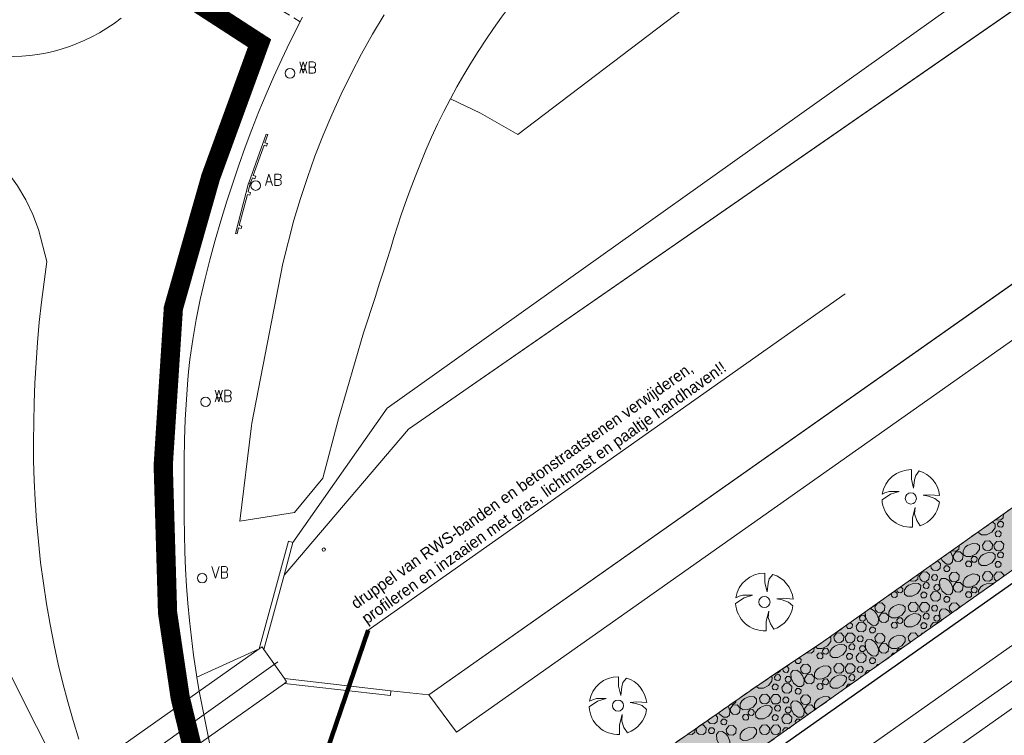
# Model space of a CAD drawing. Header units: metres. Extents: x 148425 to 149111, y 486065 to 486671.
# Tile 11 of 81: x 148521 to 148597, y 486266 to 486322. Entities that reach past the tile are written whole.
import ezdxf

# ---------------------------------------------------------------- set-up
doc = ezdxf.new("R2010")
doc.units = ezdxf.units.M
doc.header["$MEASUREMENT"] = 0
doc.linetypes.add('DGN Style 2', pattern=[1, 0.6, -0.4])
for name, color, linetype, lineweight in [('BWR-best-situatie', 2, 'Continuous', 13), ('BWR-verw-drain ø 60', 60, 'drainage60w', 30), ('BWR-verw-situatie', 214, 'DGN Style 2', 13), ('TOP-L-duiker', 7, 'Continuous', 0), ('TOP-L-topo objecten punt', 7, 'Continuous', 0), ('TOP-L-topo objecten vlak', 7, 'Continuous', 0), ('TOP-L-water beschoeiing', 7, 'Continuous', 0), ('WVB-alg-onderhoek', 7, 'Continuous', 30), ('WVB-alg-werkgrens', 6, 'Continuous', 53), ('WVB-dim-terr-maatvoering 018', 7, 'Continuous', 13), ('WVB-pen-dik 013', 1, 'Continuous', 0), ('WVB-raster-20%', 254, 'Continuous', 30)]:
    doc.layers.add(name, color=color, linetype=linetype, lineweight=lineweight)
doc.styles.add('1 200   0.18', font='WORKING.shx', dxfattribs={"height": 0.36})
doc.styles.add('Style-STANDARD', font='STANDARD.shx')
doc.styles.add('Style-WORKING', font='WORKING.shx')
doc.linetypes.add('drainage60w', pattern='A,2.1,["V",Style-WORKING,S=0.700002,R=0,X=-0.228,Y=-0.367],2.9,-0.32,0.02,-0.32,1,-0.32,5', length=11.98)
doc.dimstyles.new('TER 1 200', dxfattribs={"dimtxt": 0.36, "dimasz": 0.36, "dimexe": 0.18, "dimexo": 0.0625, "dimgap": 0.18, "dimtad": 1, "dimzin": 0, "dimdsep": 46, "dimtxsty": '1 200   0.18', "dimblk": 'TerminatorOpen_0.5', "dimcen": 0, "dimse1": 1, "dimse2": 1, "dimclrd": 256, "dimclre": 256, "dimclrt": 7, "dimazin": 0, "dimtfac": 1, "dimtdec": 0, "dimtmove": 1, "dimatfit": 1, "dimldrblk": 'TerminatorOpen_0.5', "dimfxl": 0.18, "dimfxlon": 1, "dimfrac": 2, "dimtolj": 1, "dimtzin": 0, "dimlwd": -1, "dimlwe": -1, "dimarcsym": 0})

# ---------------------------------------------------------------- blocks, each defined once
blk = doc.blocks.new('BBOOM')
at = {"layer": 'BWR-best-situatie'}
for p, q in [((0.016, 0.603), (0.016, 0.9)), ((0.016, 0.804), (0.016, 0.871)), ((0.15, 0.72), (0.116, 0.586)), ((0.26, 0.861), (0.15, 0.72)), ((0.083, 0.318), (0.016, 0.603)), ((0.116, 0.586), (0.083, 0.318)), ((-0.9, -0.042), (-0.637, 0.135)), ((-0.787, 0.185), (-0.89, 0.134)), ((-0.67, 0.217), (-0.787, 0.185)), ((-0.368, 0.218), (-0.67, 0.217)), ((-0.637, 0.135), (-0.368, 0.218)), ((0.384, 0.1), (0.586, 0.117)), ((0.551, 0.067), (0.384, 0.1)), ((0.752, 0), (0.551, 0.067)), ((0.586, 0.117), (0.895, 0.092)), ((0.89, -0.121), (0.752, 0)), ((0.133, -0.283), (0.05, -0.603)), ((0.116, -0.484), (0.133, -0.283)), ((0.05, -0.603), (0.051, -0.899)), ((0.184, -0.685), (0.116, -0.484)), ((0.293, -0.851), (0.184, -0.685))]:
    blk.add_line(p, q, dxfattribs=at)
blk.add_circle((0, 0), 0.174, dxfattribs=at)
for start, end in [(88.9495, 171.4867), (5.8447, 73.1614), (182.6375, 273.2485), (289.0687, 352.197)]:
    blk.add_arc((-0.001, 0), 0.9, start, end, dxfattribs=at)
blk = doc.blocks.new('10')
at = {"layer": 'TOP-L-topo objecten punt', "linetype": 'Continuous', "lineweight": 0}
blk.add_circle((0, 0), 0.125, dxfattribs=at)
blk = doc.blocks.new('14')
at = {"layer": 'TOP-L-topo objecten punt', "color": 7, "linetype": 'Continuous', "lineweight": 0}
blk.add_circle((0, 0), 0.25, dxfattribs=at)
at = {"layer": 'TOP-L-topo objecten punt', "color": 7, "linetype": 'Continuous', "lineweight": 0, "style": 'Style-STANDARD'}
blk.add_text('VB', height=0.6, dxfattribs=at).set_placement((0.483, 0))
blk = doc.blocks.new('11')
at = {"layer": 'TOP-L-topo objecten punt', "color": 7, "linetype": 'Continuous', "lineweight": 0}
blk.add_circle((0, 0), 0.25, dxfattribs=at)
at = {"layer": 'TOP-L-topo objecten punt', "color": 7, "linetype": 'Continuous', "lineweight": 0, "style": 'Style-STANDARD'}
blk.add_text('AB', height=0.6, dxfattribs=at).set_placement((0.483, 0))
blk = doc.blocks.new('SCHRIK')
at = {"layer": 'TOP-L-topo objecten punt', "color": 7, "linetype": 'Continuous', "lineweight": 0}
for p, q in [((0.5, 0.227), (0.523, 0.25)), ((2.5, 0.247), (2.503, 0.25))]:
    blk.add_line(p, q, dxfattribs=at)
at = {"layer": 'TOP-L-topo objecten punt', "color": 7, "linetype": 'Continuous', "lineweight": 0, "flags": 128}
blk.add_lwpolyline([(0, 0.1), (0.5, 0.1), (0.5, 0.25), (0.65, 0.25), (0.65, 0.1), (2.5, 0.1), (2.5, 0.25), (2.65, 0.25), (2.65, 0.1), (3, 0.1), (3, 0), (0, 0)], close=True, dxfattribs=at)
blk = doc.blocks.new('TerminatorOpen_0.5')
at = {"color": 0, "linetype": 'ByBlock', "lineweight": -2}
for q in [(-1, 0.25), (-1, 0), (-1, -0.25)]:
    blk.add_line((0, 0), q, dxfattribs=at)

msp = doc.modelspace()

# ---------------------------------------------------------------- hatches: boundary and pattern name
at = {"layer": 'WVB-raster-20%', "linetype": 'Continuous', "lineweight": 0}
msp.add_hatch(color=256, dxfattribs=at).paths.add_polyline_path([(148924.789, 486510.032), (148922.439, 486513.361), (148903.543, 486500), (148747.547, 486389.546), (148744.596, 486388.204), (148728.278, 486376.797), (148726.384, 486374.527), (148583.29, 486273.18), (148579.06, 486270.35), (148577.545, 486269.321), (148570.335, 486264.284), (148554.904, 486255.134), (148557.704, 486250.188), (148559.694, 486251.626), (148727.071, 486370.042), (148730.958, 486371.59), (148748.805, 486384.219), (148750.944, 486386.728), (148910.697, 486500)], flags=0)

# ---------------------------------------------------------------- linework, layer by layer
at = {"layer": 'BWR-verw-drain ø 60', "linetype": 'drainage60w', "ltscale": 2.5, "flags": 128}
msp.add_lwpolyline([(148559.582, 486250.628), (148601.744, 486280.34)], dxfattribs=at)
at = {"layer": 'BWR-verw-situatie'}
msp.add_line((148542.419, 486321.537), (148532.707, 486327.686), dxfattribs=at)
at = {"layer": 'BWR-verw-situatie', "flags": 128}
for points in [[(148922.439, 486513.361), (148903.543, 486500), (148747.547, 486389.546), (148744.596, 486388.204), (148728.278, 486376.797), (148726.384, 486374.527), (148583.29, 486273.18), (148579.06, 486270.35), (148577.545, 486269.321), (148570.335, 486264.284), (148554.904, 486255.134)], [(148557.704, 486250.188), (148559.694, 486251.626), (148727.071, 486370.042), (148731.453, 486371.787), (148748.351, 486383.686), (148750.944, 486386.728), (148910.697, 486500), (148924.789, 486510.032)]]:
    msp.add_lwpolyline(points, dxfattribs=at)
at = {"layer": 'TOP-L-duiker', "color": 7, "linetype": 'Continuous', "lineweight": 0, "flags": 128}
for points in [[(148539.21, 486272.6), (148518.54, 486257.98)], [(148539.21, 486272.6), (148539.45, 486272.75), (148539.57, 486272.55)], [(148518.733, 486255.916), (148540.679, 486271.572)], [(148541.2, 486269.88), (148520.275, 486255.107)], [(148541.2, 486270.26), (148541.36, 486270.02), (148541.2, 486269.88)]]:
    msp.add_lwpolyline(points, dxfattribs=at)
at = {"layer": 'TOP-L-topo objecten vlak', "color": 7, "linetype": 'Continuous', "lineweight": 0}
for p, q in [((148872.206, 486521.489), (148549.212, 486291.372)), ((148927.99, 486505.498), (148565.2, 486249.74)), ((148929.298, 486503.645), (148567.034, 486248.258)), ((148930.304, 486502.219), (148568.866, 486247.415)), ((148552.46, 486268.99), (148880.36, 486500)), ((148554.63, 486266.09), (148886.245, 486500)), ((148610.458, 486331.053), (148550.883, 486289.749)), ((148549.212, 486291.372), (148541.85, 486280.9)), ((148550.883, 486289.749), (148541.16, 486278.34)), ((148541.16, 486278.34), (148539.57, 486272.55)), ((148539.57, 486272.55), (148541.2, 486270.26)), ((148541.2, 486270.26), (148549.49, 486269.32)), ((148549.49, 486269.32), (148552.46, 486268.99)), ((148552.46, 486268.99), (148554.63, 486266.09))]:
    msp.add_line(p, q, dxfattribs=at)
at = {"layer": 'TOP-L-topo objecten vlak', "color": 7, "linetype": 'Continuous', "lineweight": 0, "flags": 128}
for points in [[(148895.303, 486551.797), (148691.715, 486408.452), (148606.833, 486347.079), (148572.297, 486322.53), (148559.398, 486312.752), (148556.486, 486314.416), (148554.142, 486315.531)], [(148541.16, 486278.34), (148550.883, 486289.749), (148610.458, 486331.053), (148615.874, 486333.25), (148640.759, 486352.144), (148668.716, 486372.503), (148681.452, 486382.17), (148692.284, 486388.321), (148715.996, 486406.483), (148745.418, 486428.014), (148774.254, 486446.762), (148848.613, 486499.344), (148853.882, 486502.712), (148869.983, 486515.309), (148903.875, 486539.654)], [(148914.761, 486524.236), (148880.36, 486500), (148552.46, 486268.99)], [(148554.142, 486315.531), (148554.656, 486316.474), (148555.19, 486317.407), (148555.742, 486318.329), (148556.312, 486319.241), (148556.899, 486320.141), (148557.504, 486321.029), (148558.124, 486321.906), (148558.749, 486322.748), (148559.392, 486323.577), (148560.051, 486324.394), (148560.722, 486325.201), (148561.404, 486325.999), (148562.093, 486326.791), (148562.71, 486327.485), (148563.334, 486328.172), (148563.966, 486328.853), (148564.606, 486329.526), (148565.907, 486330.851), (148572.757, 486336.899), (148576.384, 486339.694), (148570.529, 486346.442)], [(148548.98, 486322.103), (148548.075, 486320.584), (148547.213, 486319.041), (148546.394, 486317.475), (148545.619, 486315.889), (148544.894, 486314.298), (148544.212, 486312.686), (148543.574, 486311.055), (148542.981, 486309.406), (148542.432, 486307.742), (148541.93, 486306.064), (148541.063, 486302.674), (148538.655, 486290.206), (148538.629, 486289.997), (148537.722, 486282.558), (148541.97, 486283.246), (148544.181, 486285.923), (148544.185, 486285.928), (148545.411, 486290.541), (148547.359, 486297.251), (148547.67, 486298.203), (148547.979, 486299.155), (148548.287, 486300.106), (148548.595, 486301.058), (148548.902, 486302.011), (148549.184, 486302.906), (148549.46, 486303.803), (148549.735, 486304.701), (148550.015, 486305.597), (148550.306, 486306.489), (148550.615, 486307.375), (148550.999, 486308.417), (148551.396, 486309.456), (148551.807, 486310.49), (148552.235, 486311.517), (148552.68, 486312.536), (148553.145, 486313.546), (148553.632, 486314.544), (148554.142, 486315.531)], [(148528.445, 486321.834), (148527.9, 486321.43), (148527.336, 486321.053), (148526.755, 486320.702), (148526.159, 486320.379), (148525.549, 486320.085), (148524.929, 486319.822), (148524.494, 486319.66), (148524.345, 486319.605), (148523.752, 486319.412), (148523.149, 486319.244), (148522.54, 486319.103), (148521.926, 486318.991), (148521.308, 486318.91), (148520.688, 486318.862), (148520.027, 486318.845), (148519.363, 486318.863), (148518.701, 486318.916), (148518.041, 486319.002), (148516.73, 486319.322), (148505.408, 486321.923)], [(148501.668, 486315.767), (148514.783, 486312.894), (148516.443, 486312.398), (148517.91, 486311.617), (148518.808, 486310.728), (148519.627, 486309.765), (148520.361, 486308.737), (148521.004, 486307.65), (148521.553, 486306.512), (148522.003, 486305.331), (148522.64, 486302.828)], [(148522.64, 486302.828), (148522.226, 486299.671), (148522.059, 486298.088), (148521.919, 486296.501), (148521.805, 486294.913), (148521.717, 486293.324), (148521.657, 486291.808), (148521.619, 486290.291), (148521.604, 486288.774), (148521.617, 486287.256), (148521.658, 486285.74), (148521.73, 486284.225), (148521.842, 486282.592), (148521.985, 486280.962), (148522.162, 486279.334), (148522.373, 486277.71), (148522.618, 486276.091), (148522.899, 486274.478), (148523.215, 486272.873), (148523.54, 486271.39), (148523.896, 486269.913), (148524.281, 486268.443), (148524.696, 486266.98), (148525.14, 486265.527)], [(148536.156, 486242.849), (148535.316, 486242.36), (148535.173, 486242.32), (148535.026, 486242.295), (148534.877, 486242.287), (148534.729, 486242.294), (148534.582, 486242.317), (148534.438, 486242.356), (148534.3, 486242.41), (148534.168, 486242.479), (148534.044, 486242.561), (148533.929, 486242.657), (148533.826, 486242.764), (148533.734, 486242.881), (148533.656, 486243.008), (148533.592, 486243.142), (148533.575, 486243.184), (148512.459, 486285.148)], [(148541.85, 486280.9), (148541.5, 486281), (148539.21, 486272.6)], [(148541.16, 486278.34), (148541.85, 486280.9)], [(148539.57, 486272.55), (148541.16, 486278.34)], [(148539.21, 486272.6), (148534.357, 486270.378)], [(148539.21, 486272.6), (148539.45, 486272.75), (148539.57, 486272.55)], [(148541.2, 486270.26), (148539.57, 486272.55)], [(148535.4, 486264.997), (148535.018, 486266.8), (148534.758, 486268.104), (148534.519, 486269.412), (148534.357, 486270.378)], [(148549.49, 486269.32), (148541.2, 486270.26)], [(148541.2, 486270.26), (148541.36, 486270.02), (148541.2, 486269.88), (148549.47, 486268.95), (148549.49, 486269.32)], [(148552.46, 486268.99), (148549.49, 486269.32)]]:
    msp.add_lwpolyline(points, dxfattribs=at)
at = {"layer": 'TOP-L-topo objecten vlak', "linetype": 'Continuous', "lineweight": 0, "flags": 128}
msp.add_lwpolyline([(148534.357, 486270.378), (148534.294, 486270.754), (148534.097, 486272.1), (148533.925, 486273.45), (148533.776, 486274.803), (148533.649, 486276.158), (148533.547, 486277.495), (148533.47, 486278.835), (148533.416, 486280.176), (148533.381, 486281.518), (148533.361, 486282.86), (148533.354, 486284.201), (148533.356, 486285.773), (148533.368, 486287.346), (148533.397, 486288.919), (148533.451, 486290.491), (148533.534, 486292.061), (148533.655, 486293.627), (148533.716, 486294.206), (148533.819, 486295.189), (148534.033, 486296.744), (148534.302, 486298.309), (148534.617, 486299.866), (148534.973, 486301.415), (148535.365, 486302.956), (148535.788, 486304.49), (148536.236, 486306.016), (148536.704, 486307.534), (148537.159, 486308.948), (148537.636, 486310.356), (148538.135, 486311.757), (148538.656, 486313.15), (148539.201, 486314.535), (148539.77, 486315.91), (148540.363, 486317.274), (148540.981, 486318.626), (148541.625, 486319.965), (148542.606, 486321.907)], dxfattribs=at)
at = {"layer": 'TOP-L-water beschoeiing', "color": 7, "linetype": 'Continuous', "lineweight": 0, "flags": 128}
msp.add_lwpolyline([(148880.36, 486500), (148552.46, 486268.99), (148549.49, 486269.32)], dxfattribs=at)
at = {"layer": 'WVB-alg-onderhoek', "lineweight": 40, "ltscale": 500}
msp.add_3dface([(148601.941, 486074.385), (149104.348, 486429.086), (148938.821, 486663.542), (148436.414, 486308.842)], dxfattribs=at)
at = {"layer": 'WVB-alg-werkgrens', "linetype": 'Continuous', "ltscale": 2.5, "const_width": 1.5, "flags": 128}
msp.add_lwpolyline([(148933.417, 486497.811), (148874.414, 486581.384), (148538.89, 486351.023), (148526.845, 486327.911), (148530.985, 486325.229), (148531.106, 486326.817), (148532.707, 486327.686), (148532.626, 486326.155), (148530.985, 486325.229), (148539.247, 486319.878), (148535.438, 486309.432), (148532.522, 486299.181), (148531.73, 486286.904), (148532.07, 486275.415), (148533.054, 486268.785), (148534.125, 486264.381), (148536.125, 486258.311), (148550.85, 486226.663)], close=True, dxfattribs=at)
at = {"layer": 'WVB-dim-terr-maatvoering 018'}
msp.add_line((148547.738, 486274.049), (148584.946, 486300.318), dxfattribs=at)
at = {"layer": 'WVB-pen-dik 013'}
for p, q in [((148593.164, 486280.173), (148593.211, 486280.114)), ((148588.559, 486276.859), (148588.634, 486276.965)), ((148587.274, 486275.861), (148587.476, 486276.145)), ((148593.201, 486275.346), (148593.206, 486275.335)), ((148591.647, 486274.232), (148591.624, 486274.354)), ((148588.563, 486272.05), (148588.559, 486272.074)), ((148589.008, 486272.365), (148588.994, 486272.439)), ((148580.099, 486271.016), (148580.137, 486271.071)), ((148585.065, 486269.575), (148585.051, 486269.646)), ((148573.339, 486266.326), (148573.419, 486266.438)), ((148580.127, 486266.082), (148580.099, 486266.231))]:
    msp.add_line(p, q, dxfattribs=at)
at = {"layer": 'WVB-pen-dik 013', "flags": 128}
for points in [[(148597.326, 486283.121), (148597.294, 486282.811), (148597.086, 486282.639), (148596.756, 486282.661), (148596.723, 486282.694)], [(148596.43, 486282.486), (148596.486, 486282.481), (148596.659, 486282.316), (148596.651, 486282.026), (148596.391, 486281.691), (148595.989, 486281.491), (148595.609, 486281.486), (148595.394, 486281.636), (148595.387, 486281.748)], [(148596.856, 486282.349), (148596.981, 486282.531), (148597.184, 486282.541), (148597.324, 486282.396), (148597.301, 486282.191), (148597.176, 486282.089), (148596.979, 486282.104), (148596.884, 486282.194), (148596.856, 486282.349)], [(148596.656, 486281.609), (148596.784, 486281.789), (148596.984, 486281.801), (148597.124, 486281.656), (148597.101, 486281.451), (148596.979, 486281.346), (148596.779, 486281.364), (148596.686, 486281.454), (148596.656, 486281.609)], [(148593.85, 486280.659), (148593.821, 486280.384), (148593.614, 486280.211), (148593.284, 486280.234), (148593.269, 486280.248)], [(148594.514, 486280.669), (148594.906, 486280.826), (148595.269, 486280.794), (148595.439, 486280.629), (148595.434, 486280.336), (148595.171, 486280.004), (148594.769, 486279.804), (148594.391, 486279.796), (148594.176, 486279.949), (148594.159, 486280.251), (148594.331, 486280.521), (148594.531, 486280.679)], [(148595.686, 486280.694), (148595.896, 486280.994), (148596.234, 486281.011), (148596.464, 486280.769), (148596.431, 486280.431), (148596.224, 486280.259), (148595.891, 486280.284), (148595.736, 486280.436), (148595.686, 486280.694)], [(148596.549, 486280.681), (148596.761, 486280.979), (148597.096, 486280.999), (148597.329, 486280.756), (148597.294, 486280.419), (148597.086, 486280.246), (148596.756, 486280.269), (148596.601, 486280.421), (148596.549, 486280.681)], [(148593.201, 486280.131), (148593.359, 486279.739), (148593.324, 486279.376), (148593.164, 486279.206), (148592.871, 486279.211), (148592.539, 486279.474), (148592.443, 486279.663)], [(148593.381, 486279.854), (148593.591, 486280.154), (148593.926, 486280.171), (148594.159, 486279.929), (148594.126, 486279.591), (148593.919, 486279.419), (148593.586, 486279.444), (148593.431, 486279.596), (148593.381, 486279.854)], [(148594.796, 486279.616), (148594.924, 486279.794), (148595.124, 486279.806), (148595.264, 486279.661), (148595.241, 486279.456), (148595.116, 486279.354), (148594.919, 486279.369), (148594.826, 486279.459), (148594.796, 486279.616)], [(148595.731, 486279.964), (148596.126, 486280.121), (148596.486, 486280.089), (148596.659, 486279.924), (148596.651, 486279.634), (148596.391, 486279.299), (148595.989, 486279.099), (148595.609, 486279.094), (148595.394, 486279.244), (148595.376, 486279.549), (148595.551, 486279.816), (148595.749, 486279.974)], [(148596.856, 486279.956), (148596.981, 486280.139), (148597.184, 486280.149), (148597.324, 486280.004), (148597.301, 486279.799), (148597.176, 486279.696), (148596.979, 486279.711), (148596.884, 486279.801), (148596.856, 486279.956)], [(148592.15, 486279.455), (148592.171, 486279.456), (148592.401, 486279.214), (148592.369, 486278.876), (148592.161, 486278.704), (148591.829, 486278.729), (148591.674, 486278.881), (148591.633, 486279.089)], [(148592.654, 486278.881), (148592.781, 486279.061), (148592.981, 486279.071), (148593.121, 486278.926), (148593.101, 486278.724), (148592.976, 486278.619), (148592.779, 486278.634), (148592.684, 486278.724), (148592.654, 486278.881)], [(148594.361, 486279.251), (148594.489, 486279.431), (148594.689, 486279.444), (148594.826, 486279.296), (148594.806, 486279.094), (148594.684, 486278.989), (148594.484, 486279.006), (148594.391, 486279.096), (148594.361, 486279.251)], [(148596.656, 486279.216), (148596.784, 486279.396), (148596.984, 486279.409), (148597.124, 486279.264), (148597.101, 486279.059), (148596.979, 486278.954), (148596.779, 486278.971), (148596.686, 486279.061), (148596.656, 486279.216)], [(148590.647, 486278.391), (148590.661, 486278.376), (148590.629, 486278.039), (148590.421, 486277.866), (148590.089, 486277.891), (148590.027, 486277.952)], [(148590.746, 486278.289), (148590.959, 486278.586), (148591.294, 486278.606), (148591.526, 486278.364), (148591.491, 486278.026), (148591.284, 486277.854), (148590.954, 486277.876), (148590.799, 486278.029), (148590.746, 486278.289)], [(148591.704, 486278.194), (148591.831, 486278.374), (148592.031, 486278.386), (148592.171, 486278.241), (148592.149, 486278.036), (148592.026, 486277.931), (148591.826, 486277.949), (148591.734, 486278.039), (148591.704, 486278.194)], [(148593.076, 486278.254), (148593.289, 486278.551), (148593.624, 486278.571), (148593.856, 486278.329), (148593.821, 486277.991), (148593.614, 486277.819), (148593.284, 486277.841), (148593.129, 486277.994), (148593.076, 486278.254)], [(148594.514, 486278.276), (148594.906, 486278.434), (148595.269, 486278.401), (148595.439, 486278.236), (148595.434, 486277.944), (148595.171, 486277.611), (148594.769, 486277.411), (148594.391, 486277.404), (148594.176, 486277.556), (148594.159, 486277.859), (148594.331, 486278.129), (148594.531, 486278.286)], [(148595.686, 486278.301), (148595.896, 486278.601), (148596.234, 486278.619), (148596.464, 486278.376), (148596.431, 486278.039), (148596.224, 486277.866), (148595.891, 486277.891), (148595.736, 486278.044), (148595.686, 486278.301)], [(148596.549, 486278.289), (148596.761, 486278.586), (148597.096, 486278.606), (148597.329, 486278.364), (148597.316, 486278.243)], [(148596.794, 486277.873), (148596.756, 486277.876), (148596.601, 486278.029), (148596.549, 486278.289)], [(148589.262, 486277.41), (148589.321, 486277.414), (148589.461, 486277.269), (148589.439, 486277.064), (148589.314, 486276.961), (148589.116, 486276.976), (148589.024, 486277.066), (148588.994, 486277.22)], [(148589.929, 486277.571), (148590.324, 486277.729), (148590.684, 486277.696), (148590.856, 486277.531), (148590.849, 486277.241), (148590.589, 486276.906), (148590.186, 486276.706), (148589.806, 486276.701), (148589.591, 486276.851), (148589.574, 486277.156), (148589.749, 486277.424), (148589.946, 486277.581)], [(148591.054, 486277.564), (148591.179, 486277.746), (148591.381, 486277.756), (148591.521, 486277.611), (148591.499, 486277.406), (148591.374, 486277.304), (148591.176, 486277.319), (148591.081, 486277.409), (148591.054, 486277.564)], [(148591.879, 486277.416), (148592.006, 486277.596), (148592.206, 486277.606), (148592.346, 486277.461), (148592.326, 486277.259), (148592.201, 486277.154), (148592.004, 486277.169), (148591.909, 486277.259), (148591.879, 486277.416)], [(148593.201, 486277.739), (148593.359, 486277.346), (148593.324, 486276.984), (148593.164, 486276.814), (148592.871, 486276.819), (148592.539, 486277.081), (148592.336, 486277.484), (148592.331, 486277.861), (148592.484, 486278.076), (148592.784, 486278.094), (148593.054, 486277.921), (148593.211, 486277.721)], [(148593.381, 486277.461), (148593.591, 486277.761), (148593.926, 486277.779), (148594.159, 486277.536), (148594.126, 486277.199), (148593.919, 486277.026), (148593.586, 486277.051), (148593.431, 486277.204), (148593.381, 486277.461)], [(148594.796, 486277.224), (148594.924, 486277.401), (148595.124, 486277.414), (148595.264, 486277.269), (148595.241, 486277.064), (148595.116, 486276.961), (148594.919, 486276.976), (148594.826, 486277.066), (148594.796, 486277.224)], [(148595.392, 486276.882), (148595.376, 486277.156), (148595.551, 486277.424), (148595.749, 486277.581)], [(148595.731, 486277.571), (148596.126, 486277.729), (148596.486, 486277.696), (148596.51, 486277.673)], [(148588.743, 486277.042), (148588.886, 486277.051), (148589.024, 486276.904), (148589.004, 486276.701), (148588.881, 486276.596), (148588.681, 486276.614), (148588.589, 486276.704), (148588.559, 486276.859)], [(148590.854, 486276.824), (148590.981, 486277.004), (148591.181, 486277.016), (148591.321, 486276.871), (148591.299, 486276.666), (148591.176, 486276.561), (148590.976, 486276.579), (148590.884, 486276.669), (148590.854, 486276.824)], [(148591.624, 486276.746), (148591.834, 486277.046), (148592.171, 486277.064), (148592.401, 486276.821), (148592.369, 486276.484), (148592.161, 486276.311), (148591.829, 486276.336), (148591.674, 486276.489), (148591.624, 486276.746)], [(148592.654, 486276.489), (148592.781, 486276.669), (148592.981, 486276.679), (148593.121, 486276.534), (148593.101, 486276.331), (148592.976, 486276.226), (148592.779, 486276.241), (148592.684, 486276.331), (148592.654, 486276.489)], [(148594.361, 486276.859), (148594.489, 486277.039), (148594.689, 486277.051), (148594.826, 486276.904), (148594.806, 486276.701), (148594.684, 486276.596), (148594.484, 486276.614), (148594.391, 486276.704), (148594.361, 486276.859)], [(148587.496, 486276.159), (148587.821, 486276.179), (148588.054, 486275.936), (148588.019, 486275.599), (148587.811, 486275.426), (148587.481, 486275.449), (148587.326, 486275.601), (148587.274, 486275.861)], [(148588.711, 486275.884), (148589.104, 486276.041), (148589.466, 486276.009), (148589.636, 486275.844), (148589.631, 486275.551), (148589.369, 486275.219), (148588.966, 486275.019), (148588.589, 486275.011), (148588.374, 486275.164), (148588.356, 486275.466), (148588.529, 486275.736), (148588.729, 486275.894)], [(148589.884, 486275.909), (148590.094, 486276.209), (148590.431, 486276.226), (148590.661, 486275.984), (148590.629, 486275.646), (148590.421, 486275.474), (148590.089, 486275.499), (148589.934, 486275.651), (148589.884, 486275.909)], [(148590.746, 486275.896), (148590.959, 486276.194), (148591.294, 486276.214), (148591.526, 486275.971), (148591.491, 486275.634), (148591.284, 486275.461), (148590.954, 486275.484), (148590.799, 486275.636), (148590.746, 486275.896)], [(148591.704, 486275.801), (148591.831, 486275.981), (148592.031, 486275.994), (148592.171, 486275.849), (148592.149, 486275.644), (148592.026, 486275.539), (148591.826, 486275.556), (148591.734, 486275.646), (148591.704, 486275.801)], [(148593.076, 486275.861), (148593.289, 486276.159), (148593.624, 486276.179), (148593.856, 486275.936), (148593.84, 486275.784)], [(148586.076, 486275.024), (148586.204, 486275.204), (148586.404, 486275.214), (148586.544, 486275.069), (148586.524, 486274.866), (148586.399, 486274.761), (148586.201, 486274.776), (148586.106, 486274.866), (148586.076, 486275.024)], [(148587.399, 486275.346), (148587.556, 486274.954), (148587.521, 486274.591), (148587.361, 486274.421), (148587.069, 486274.426), (148586.736, 486274.689), (148586.534, 486275.091), (148586.529, 486275.469), (148586.536, 486275.479)], [(148586.838, 486275.693), (148586.981, 486275.701), (148587.251, 486275.529), (148587.409, 486275.329)], [(148587.579, 486275.069), (148587.789, 486275.369), (148588.124, 486275.386), (148588.356, 486275.144), (148588.324, 486274.806), (148588.116, 486274.634), (148587.784, 486274.659), (148587.629, 486274.811), (148587.579, 486275.069)], [(148589.929, 486275.179), (148590.324, 486275.336), (148590.684, 486275.304), (148590.856, 486275.139), (148590.849, 486274.849), (148590.589, 486274.514), (148590.186, 486274.314), (148589.806, 486274.309), (148589.591, 486274.459), (148589.574, 486274.764), (148589.749, 486275.031), (148589.946, 486275.189)], [(148591.054, 486275.171), (148591.179, 486275.354), (148591.381, 486275.364), (148591.521, 486275.219), (148591.499, 486275.014), (148591.374, 486274.911), (148591.176, 486274.926), (148591.081, 486275.016), (148591.054, 486275.171)], [(148591.879, 486275.024), (148592.006, 486275.204), (148592.206, 486275.214), (148592.346, 486275.069), (148592.326, 486274.866), (148592.201, 486274.761), (148592.004, 486274.776), (148591.909, 486274.866), (148591.879, 486275.024)], [(148592.474, 486274.817), (148592.336, 486275.091), (148592.331, 486275.469), (148592.484, 486275.684), (148592.784, 486275.701), (148593.054, 486275.529), (148593.206, 486275.335)], [(148593.359, 486275.443), (148593.284, 486275.449), (148593.129, 486275.601), (148593.076, 486275.861)], [(148585.323, 486274.62), (148585.379, 486274.624), (148585.519, 486274.479), (148585.496, 486274.274), (148585.374, 486274.169), (148585.174, 486274.186), (148585.081, 486274.276), (148585.052, 486274.428)], [(148585.821, 486274.354), (148586.031, 486274.654), (148586.369, 486274.671), (148586.599, 486274.429), (148586.566, 486274.091), (148586.359, 486273.919), (148586.026, 486273.944), (148585.871, 486274.096), (148585.821, 486274.354)], [(148588.559, 486274.466), (148588.686, 486274.646), (148588.886, 486274.659), (148589.024, 486274.511), (148589.004, 486274.309), (148588.881, 486274.204), (148588.681, 486274.221), (148588.589, 486274.311), (148588.559, 486274.466)], [(148588.994, 486274.831), (148589.121, 486275.009), (148589.321, 486275.021), (148589.461, 486274.876), (148589.439, 486274.671), (148589.314, 486274.569), (148589.116, 486274.584), (148589.024, 486274.674), (148588.994, 486274.831)], [(148590.854, 486274.431), (148590.981, 486274.611), (148591.181, 486274.624), (148591.321, 486274.479), (148591.299, 486274.274), (148591.176, 486274.169), (148590.976, 486274.186), (148590.884, 486274.276), (148590.854, 486274.431)], [(148591.624, 486274.354), (148591.834, 486274.654), (148592.171, 486274.671), (148592.21, 486274.63)], [(148584.081, 486273.516), (148584.291, 486273.816), (148584.629, 486273.834), (148584.859, 486273.591), (148584.826, 486273.254), (148584.619, 486273.081), (148584.286, 486273.106), (148584.131, 486273.259), (148584.081, 486273.516)], [(148584.944, 486273.504), (148585.156, 486273.801), (148585.491, 486273.821), (148585.724, 486273.579), (148585.689, 486273.241), (148585.481, 486273.069), (148585.151, 486273.091), (148584.996, 486273.244), (148584.944, 486273.504)], [(148585.901, 486273.409), (148586.029, 486273.589), (148586.229, 486273.601), (148586.369, 486273.456), (148586.346, 486273.251), (148586.224, 486273.146), (148586.024, 486273.164), (148585.931, 486273.254), (148585.901, 486273.409)], [(148586.851, 486274.096), (148586.979, 486274.276), (148587.179, 486274.286), (148587.319, 486274.141), (148587.299, 486273.939), (148587.174, 486273.834), (148586.976, 486273.849), (148586.881, 486273.939), (148586.851, 486274.096)], [(148587.274, 486273.469), (148587.486, 486273.766), (148587.821, 486273.786), (148588.054, 486273.544), (148588.019, 486273.206), (148587.811, 486273.034), (148587.481, 486273.056), (148587.326, 486273.209), (148587.274, 486273.469)], [(148588.711, 486273.491), (148589.104, 486273.649), (148589.466, 486273.616), (148589.636, 486273.451), (148589.631, 486273.159), (148589.369, 486272.826), (148588.966, 486272.626), (148588.589, 486272.619), (148588.374, 486272.771), (148588.356, 486273.074), (148588.529, 486273.344), (148588.729, 486273.501)], [(148589.884, 486273.516), (148590.094, 486273.816), (148590.431, 486273.834), (148590.661, 486273.591), (148590.655, 486273.53)], [(148590.878, 486273.688), (148590.959, 486273.801), (148591.045, 486273.806)], [(148583.766, 486273.517), (148583.834, 486273.451), (148583.829, 486273.159), (148583.566, 486272.826), (148583.164, 486272.626), (148582.786, 486272.619), (148582.623, 486272.734)], [(148584.126, 486272.786), (148584.521, 486272.944), (148584.881, 486272.911), (148585.054, 486272.746), (148585.046, 486272.456), (148584.786, 486272.121), (148584.384, 486271.921), (148584.004, 486271.916), (148583.789, 486272.066), (148583.771, 486272.371), (148583.946, 486272.639), (148584.144, 486272.796)], [(148585.251, 486272.779), (148585.376, 486272.961), (148585.579, 486272.971), (148585.719, 486272.826), (148585.696, 486272.621), (148585.571, 486272.519), (148585.374, 486272.534), (148585.279, 486272.624), (148585.251, 486272.779)], [(148586.076, 486272.631), (148586.204, 486272.811), (148586.404, 486272.821), (148586.544, 486272.676), (148586.524, 486272.474), (148586.399, 486272.369), (148586.201, 486272.384), (148586.106, 486272.474), (148586.076, 486272.631)], [(148587.399, 486272.954), (148587.556, 486272.561), (148587.521, 486272.199), (148587.361, 486272.029), (148587.069, 486272.034), (148586.736, 486272.296), (148586.534, 486272.699), (148586.529, 486273.076), (148586.681, 486273.291), (148586.981, 486273.309), (148587.251, 486273.136), (148587.409, 486272.936)], [(148587.579, 486272.676), (148587.789, 486272.976), (148588.124, 486272.994), (148588.356, 486272.751), (148588.324, 486272.414), (148588.116, 486272.241), (148587.784, 486272.266), (148587.629, 486272.419), (148587.579, 486272.676)], [(148590.075, 486273.12), (148589.934, 486273.259), (148589.884, 486273.516)], [(148582.547, 486272.683), (148582.521, 486272.414), (148582.314, 486272.241), (148581.981, 486272.266), (148581.958, 486272.289)], [(148582.756, 486272.074), (148582.884, 486272.254), (148583.084, 486272.266), (148583.221, 486272.119), (148583.201, 486271.916), (148583.079, 486271.811), (148582.879, 486271.829), (148582.786, 486271.919), (148582.756, 486272.074)], [(148583.191, 486272.439), (148583.319, 486272.616), (148583.519, 486272.629), (148583.659, 486272.484), (148583.636, 486272.279), (148583.511, 486272.176), (148583.314, 486272.191), (148583.221, 486272.281), (148583.191, 486272.439)], [(148585.051, 486272.039), (148585.179, 486272.219), (148585.379, 486272.231), (148585.519, 486272.086), (148585.496, 486271.881), (148585.374, 486271.776), (148585.174, 486271.794), (148585.081, 486271.884), (148585.051, 486272.039)], [(148585.821, 486271.961), (148586.031, 486272.261), (148586.369, 486272.279), (148586.599, 486272.036), (148586.566, 486271.699), (148586.359, 486271.526), (148586.026, 486271.551), (148585.871, 486271.704), (148585.821, 486271.961)], [(148588.559, 486272.074), (148588.686, 486272.254), (148588.866, 486272.265)], [(148588.994, 486272.439), (148589.121, 486272.616), (148589.321, 486272.629), (148589.345, 486272.604)], [(148581.366, 486271.893), (148581.376, 486271.894), (148581.516, 486271.749), (148581.496, 486271.546), (148581.371, 486271.441), (148581.174, 486271.456), (148581.079, 486271.546), (148581.053, 486271.683)], [(148581.471, 486271.076), (148581.684, 486271.374), (148582.019, 486271.394), (148582.251, 486271.151), (148582.216, 486270.814), (148582.009, 486270.641), (148581.679, 486270.664), (148581.524, 486270.816), (148581.471, 486271.076)], [(148582.909, 486271.099), (148583.301, 486271.256), (148583.664, 486271.224), (148583.834, 486271.059), (148583.829, 486270.766), (148583.566, 486270.434), (148583.164, 486270.234), (148582.786, 486270.226), (148582.571, 486270.379), (148582.554, 486270.681), (148582.726, 486270.951), (148582.926, 486271.109)], [(148584.081, 486271.124), (148584.291, 486271.424), (148584.629, 486271.441), (148584.859, 486271.199), (148584.826, 486270.861), (148584.619, 486270.689), (148584.286, 486270.714), (148584.131, 486270.866), (148584.081, 486271.124)], [(148584.944, 486271.111), (148585.156, 486271.409), (148585.491, 486271.429), (148585.724, 486271.186), (148585.689, 486270.849), (148585.481, 486270.676), (148585.151, 486270.699), (148584.996, 486270.851), (148584.944, 486271.111)], [(148586.851, 486271.704), (148586.979, 486271.884), (148587.179, 486271.894), (148587.319, 486271.749), (148587.299, 486271.546), (148587.174, 486271.441), (148586.976, 486271.456), (148586.881, 486271.546), (148586.851, 486271.704)], [(148587.363, 486271.201), (148587.486, 486271.374), (148587.618, 486271.381)], [(148579.449, 486270.386), (148579.574, 486270.569), (148579.776, 486270.579), (148579.916, 486270.434), (148579.894, 486270.229), (148579.769, 486270.126), (148579.571, 486270.141), (148579.476, 486270.231), (148579.449, 486270.386)], [(148579.892, 486270.907), (148579.886, 486270.849), (148579.679, 486270.676), (148579.56, 486270.684)], [(148580.335, 486271.203), (148580.426, 486271.209), (148580.566, 486271.064), (148580.544, 486270.859), (148580.421, 486270.754), (148580.221, 486270.771), (148580.129, 486270.861), (148580.099, 486271.016)], [(148581.596, 486270.561), (148581.754, 486270.169), (148581.719, 486269.806), (148581.559, 486269.636), (148581.266, 486269.641), (148580.934, 486269.904), (148580.731, 486270.306), (148580.726, 486270.684), (148580.879, 486270.899), (148581.179, 486270.916), (148581.449, 486270.744), (148581.606, 486270.544)], [(148581.776, 486270.284), (148581.986, 486270.584), (148582.321, 486270.601), (148582.554, 486270.359), (148582.521, 486270.021), (148582.314, 486269.849), (148581.981, 486269.874), (148581.826, 486270.026), (148581.776, 486270.284)], [(148584.126, 486270.394), (148584.521, 486270.551), (148584.881, 486270.519), (148585.054, 486270.354), (148585.046, 486270.064), (148584.786, 486269.729), (148584.384, 486269.529), (148584.004, 486269.524), (148583.789, 486269.674), (148583.771, 486269.979), (148583.946, 486270.246), (148584.144, 486270.404)], [(148585.251, 486270.386), (148585.376, 486270.569), (148585.579, 486270.579), (148585.719, 486270.434), (148585.696, 486270.229), (148585.571, 486270.126), (148585.374, 486270.141), (148585.279, 486270.231), (148585.251, 486270.386)], [(148585.901, 486271.016), (148586.029, 486271.196), (148586.229, 486271.209), (148586.369, 486271.064), (148586.346, 486270.859), (148586.224, 486270.754), (148586.024, 486270.771), (148585.931, 486270.861), (148585.901, 486271.016)], [(148586.53, 486270.612), (148586.529, 486270.684), (148586.681, 486270.899), (148586.958, 486270.915)], [(148579.175, 486270.427), (148579.251, 486270.354), (148579.244, 486270.064), (148578.984, 486269.729), (148578.581, 486269.529), (148578.201, 486269.524), (148578.025, 486269.647)], [(148579.249, 486269.646), (148579.376, 486269.826), (148579.576, 486269.839), (148579.716, 486269.694), (148579.694, 486269.489), (148579.571, 486269.384), (148579.371, 486269.401), (148579.279, 486269.491), (148579.249, 486269.646)], [(148580.019, 486269.569), (148580.229, 486269.869), (148580.566, 486269.886), (148580.796, 486269.644), (148580.764, 486269.306), (148580.556, 486269.134), (148580.224, 486269.159), (148580.069, 486269.311), (148580.019, 486269.569)], [(148580.274, 486270.239), (148580.401, 486270.419), (148580.601, 486270.429), (148580.741, 486270.284), (148580.721, 486270.081), (148580.596, 486269.976), (148580.399, 486269.991), (148580.304, 486270.081), (148580.274, 486270.239)], [(148582.756, 486269.681), (148582.884, 486269.861), (148583.084, 486269.874), (148583.221, 486269.726), (148583.201, 486269.524), (148583.079, 486269.419), (148582.879, 486269.436), (148582.786, 486269.526), (148582.756, 486269.681)], [(148583.191, 486270.046), (148583.319, 486270.224), (148583.519, 486270.236), (148583.659, 486270.091), (148583.636, 486269.886), (148583.511, 486269.784), (148583.314, 486269.799), (148583.221, 486269.889), (148583.191, 486270.046)], [(148585.051, 486269.646), (148585.179, 486269.826), (148585.379, 486269.839), (148585.402, 486269.814)], [(148586.15, 486270.343), (148586.204, 486270.419), (148586.261, 486270.421)], [(148578.279, 486268.731), (148578.489, 486269.031), (148578.826, 486269.049), (148579.056, 486268.806), (148579.024, 486268.469), (148578.816, 486268.296), (148578.484, 486268.321), (148578.329, 486268.474), (148578.279, 486268.731)], [(148579.141, 486268.719), (148579.354, 486269.016), (148579.689, 486269.036), (148579.921, 486268.794), (148579.886, 486268.456), (148579.679, 486268.284), (148579.349, 486268.306), (148579.194, 486268.459), (148579.141, 486268.719)], [(148581.049, 486269.311), (148581.176, 486269.491), (148581.376, 486269.501), (148581.516, 486269.356), (148581.496, 486269.154), (148581.371, 486269.049), (148581.174, 486269.064), (148581.079, 486269.154), (148581.049, 486269.311)], [(148581.471, 486268.684), (148581.684, 486268.981), (148582.019, 486269.001), (148582.251, 486268.759), (148582.216, 486268.421), (148582.009, 486268.249), (148581.679, 486268.271), (148581.524, 486268.424), (148581.471, 486268.684)], [(148584.287, 486269.025), (148584.291, 486269.031), (148584.296, 486269.031)], [(148575.974, 486267.891), (148576.184, 486268.191), (148576.519, 486268.209), (148576.751, 486267.966), (148576.719, 486267.629), (148576.511, 486267.456), (148576.179, 486267.481), (148576.024, 486267.634), (148575.974, 486267.891)], [(148576.426, 486268.539), (148576.414, 486268.421), (148576.206, 486268.249), (148576.027, 486268.261)], [(148577.106, 486268.706), (148577.499, 486268.864), (148577.861, 486268.831), (148578.031, 486268.666), (148578.026, 486268.374), (148577.764, 486268.041), (148577.361, 486267.841), (148576.984, 486267.834), (148576.769, 486267.986), (148576.751, 486268.289), (148576.924, 486268.559), (148577.124, 486268.716)], [(148579.449, 486267.994), (148579.574, 486268.176), (148579.776, 486268.186), (148579.916, 486268.041), (148579.894, 486267.836), (148579.769, 486267.734), (148579.571, 486267.749), (148579.476, 486267.839), (148579.449, 486267.994)], [(148580.099, 486268.624), (148580.226, 486268.804), (148580.426, 486268.816), (148580.566, 486268.671), (148580.544, 486268.466), (148580.421, 486268.361), (148580.221, 486268.379), (148580.129, 486268.469), (148580.099, 486268.624)], [(148581.596, 486268.169), (148581.754, 486267.776), (148581.719, 486267.414), (148581.559, 486267.244), (148581.266, 486267.249), (148580.934, 486267.511), (148580.731, 486267.914), (148580.726, 486268.291), (148580.879, 486268.506), (148581.179, 486268.524), (148581.449, 486268.351), (148581.606, 486268.151)], [(148581.776, 486267.891), (148581.986, 486268.191), (148582.321, 486268.209), (148582.554, 486267.966), (148582.536, 486267.786)], [(148582.695, 486267.898), (148582.571, 486267.986), (148582.554, 486268.289), (148582.726, 486268.559), (148582.926, 486268.716)], [(148582.909, 486268.706), (148583.301, 486268.864), (148583.664, 486268.831), (148583.811, 486268.688)], [(148574.83, 486267.424), (148574.994, 486267.251), (148574.961, 486266.914), (148574.754, 486266.741), (148574.421, 486266.766), (148574.266, 486266.919), (148574.247, 486267.017)], [(148575.816, 486268.113), (148575.951, 486267.776), (148575.916, 486267.414), (148575.756, 486267.244), (148575.464, 486267.249), (148575.131, 486267.511), (148575.085, 486267.602)], [(148576.954, 486267.289), (148577.081, 486267.469), (148577.281, 486267.481), (148577.419, 486267.334), (148577.399, 486267.131), (148577.276, 486267.026), (148577.076, 486267.044), (148576.984, 486267.134), (148576.954, 486267.289)], [(148577.389, 486267.654), (148577.516, 486267.831), (148577.716, 486267.844), (148577.856, 486267.699), (148577.834, 486267.494), (148577.709, 486267.391), (148577.511, 486267.406), (148577.419, 486267.496), (148577.389, 486267.654)], [(148578.324, 486268.001), (148578.719, 486268.159), (148579.079, 486268.126), (148579.251, 486267.961), (148579.244, 486267.671), (148578.984, 486267.336), (148578.581, 486267.136), (148578.201, 486267.131), (148577.986, 486267.281), (148577.969, 486267.586), (148578.144, 486267.854), (148578.341, 486268.011)], [(148579.249, 486267.254), (148579.376, 486267.434), (148579.576, 486267.446), (148579.716, 486267.301), (148579.694, 486267.096), (148579.571, 486266.991), (148579.371, 486267.009), (148579.279, 486267.099), (148579.249, 486267.254)], [(148580.019, 486267.176), (148580.229, 486267.476), (148580.566, 486267.494), (148580.796, 486267.251), (148580.764, 486266.914), (148580.556, 486266.741), (148580.224, 486266.766), (148580.069, 486266.919), (148580.019, 486267.176)], [(148580.274, 486267.846), (148580.401, 486268.026), (148580.601, 486268.036), (148580.741, 486267.891), (148580.721, 486267.689), (148580.596, 486267.584), (148580.399, 486267.599), (148580.304, 486267.689), (148580.274, 486267.846)], [(148582.093, 486267.473), (148581.981, 486267.481), (148581.826, 486267.634), (148581.776, 486267.891)], [(148573.696, 486266.632), (148573.886, 486266.644), (148574.119, 486266.401), (148574.084, 486266.064), (148573.876, 486265.891), (148573.546, 486265.914), (148573.391, 486266.066), (148573.339, 486266.326)], [(148575.246, 486266.919), (148575.374, 486267.099), (148575.574, 486267.109), (148575.714, 486266.964), (148575.694, 486266.761), (148575.569, 486266.656), (148575.371, 486266.671), (148575.276, 486266.761), (148575.246, 486266.919)], [(148578.279, 486266.339), (148578.489, 486266.639), (148578.826, 486266.656), (148579.056, 486266.414), (148579.024, 486266.076), (148578.816, 486265.904), (148578.484, 486265.929), (148578.329, 486266.081), (148578.279, 486266.339)], [(148579.141, 486266.326), (148579.354, 486266.624), (148579.689, 486266.644), (148579.921, 486266.401), (148579.886, 486266.064), (148579.679, 486265.891), (148579.349, 486265.914), (148579.194, 486266.066), (148579.141, 486266.326)], [(148581.049, 486266.919), (148581.176, 486267.099), (148581.376, 486267.109), (148581.458, 486267.024)], [(148581.082, 486266.758), (148581.079, 486266.761), (148581.049, 486266.919)], [(148573.244, 486266.316), (148573.221, 486266.076), (148573.014, 486265.904), (148572.688, 486265.928)], [(148574.296, 486266.231), (148574.424, 486266.411), (148574.624, 486266.424), (148574.764, 486266.279), (148574.741, 486266.074), (148574.619, 486265.969), (148574.419, 486265.986), (148574.326, 486266.076), (148574.296, 486266.231)], [(148575.794, 486265.776), (148575.951, 486265.384), (148575.916, 486265.021), (148575.756, 486264.851), (148575.464, 486264.856), (148575.131, 486265.119), (148574.929, 486265.521), (148574.924, 486265.899), (148575.076, 486266.114), (148575.376, 486266.131), (148575.646, 486265.959), (148575.804, 486265.759)], [(148575.669, 486266.291), (148575.881, 486266.589), (148576.216, 486266.609), (148576.449, 486266.366), (148576.414, 486266.029), (148576.206, 486265.856), (148575.876, 486265.879), (148575.721, 486266.031), (148575.669, 486266.291)], [(148577.106, 486266.314), (148577.499, 486266.471), (148577.861, 486266.439), (148578.031, 486266.274), (148578.026, 486265.981), (148577.764, 486265.649), (148577.361, 486265.449), (148576.984, 486265.441), (148576.769, 486265.594), (148576.751, 486265.896), (148576.924, 486266.166), (148577.124, 486266.324)], [(148580.099, 486266.231), (148580.226, 486266.411), (148580.426, 486266.424), (148580.501, 486266.346)]]:
    msp.add_lwpolyline(points, dxfattribs=at)
at = {"layer": 'WVB-raster-20%', "linetype": 'Continuous', "lineweight": 0, "flags": 128}
msp.add_lwpolyline([(148924.789, 486510.032), (148922.439, 486513.361), (148903.543, 486500), (148747.547, 486389.546), (148744.596, 486388.204), (148728.278, 486376.797), (148726.384, 486374.527), (148583.29, 486273.18), (148579.06, 486270.35), (148577.545, 486269.321), (148570.335, 486264.284), (148554.904, 486255.134), (148557.704, 486250.188), (148559.694, 486251.626), (148727.071, 486370.042), (148730.958, 486371.59), (148748.805, 486384.219), (148750.944, 486386.728), (148910.697, 486500)], close=True, dxfattribs=at)

# ---------------------------------------------------------------- block references
at = {"layer": 'TOP-L-topo objecten punt', "color": 7, "linetype": 'Continuous', "lineweight": 0, "xscale": 1.5, "yscale": 1.5}
for name, p in [('14', (148541.622, 486317.527)), ('11', (148541.622, 486317.527)), ('11', (148538.943, 486308.765)), ('11', (148535.035, 486291.877)), ('14', (148535.035, 486291.877)), ('14', (148534.77, 486278.112))]:
    msp.add_blockref(name, p, dxfattribs=at)
at = {"layer": 'TOP-L-topo objecten punt', "color": 7, "linetype": 'Continuous', "lineweight": 0, "xscale": 1.35375, "yscale": 1.35375, "zscale": 1.35375}
for p, rotation in [((148539.775, 486312.789), 250.2291713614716), ((148538.398, 486308.956), 255.223955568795)]:
    msp.add_blockref('SCHRIK', p, dxfattribs=dict(at, rotation=rotation))
at = {"layer": 'TOP-L-topo objecten punt', "color": 7, "linetype": 'Continuous', "lineweight": 0, "xscale": 2.5, "yscale": 2.5, "zscale": 2.5}
for p in [(148590.084, 486284.332), (148578.656, 486276.245), (148567.228, 486268.157)]:
    msp.add_blockref('BBOOM', p, dxfattribs=at)
at = {"layer": 'TOP-L-topo objecten punt', "color": 7, "linetype": 'Continuous', "lineweight": 0}
msp.add_blockref('10', (148544.263, 486280.342), dxfattribs=at)

# ---------------------------------------------------------------- texts
at = {"layer": 'WVB-dim-terr-maatvoering 018', "color": 1, "linetype": 'Continuous', "lineweight": 40, "style": 'Style-WORKING'}
for s, p in [('druppel van RWS-banden en betonstraatstenen verwijderen,', (148546.787, 486275.659)), ('profileren en inzaaien met gras, lichtmast en paaltje handhaven!!', (148547.618, 486274.482))]:
    msp.add_text(s, height=0.9, rotation=35.22221, dxfattribs=at).set_placement(p)

# ---------------------------------------------------------------- leaders
at = {"layer": 'WVB-dim-terr-maatvoering 018'}
msp.add_leader([(148536.264, 486240.627), (148547.738, 486274.049)], dimstyle='TER 1 200', override={"dimscale": 1, "dimclrd": 0, "dimlwd": 65534}, dxfattribs=at)

doc.saveas('drawing.dxf')
